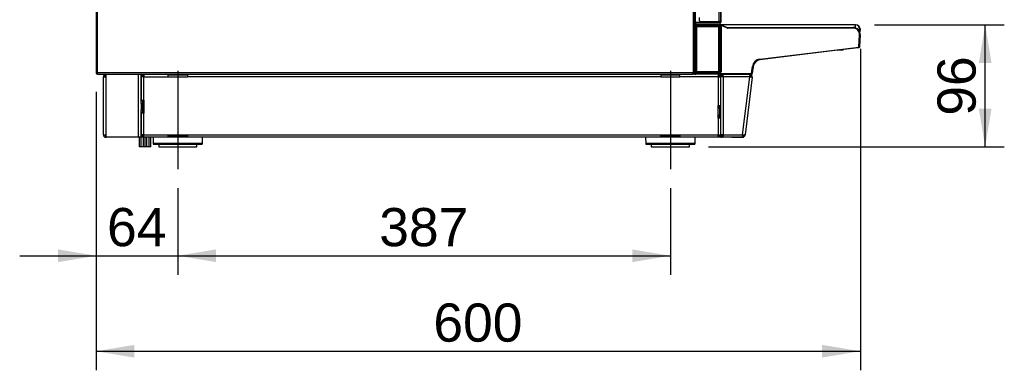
# Model space of a CAD drawing. Header units: millimetres. Extents: x 14 to 274, y 0 to 191.
# Tile 31 of 59: x 96 to 174, y 109 to 136. Entities that reach past the tile are written whole.
import ezdxf
from ezdxf.enums import TextEntityAlignment as Align
from ezdxf.lldxf.tags import DXFTag

# ---------------------------------------------------------------- set-up
doc = ezdxf.new("R2010")
doc.units = ezdxf.units.MM
doc.layers.add('134.136_BW4_CTM-', color=7, linetype='Continuous')
doc.layers.add('Standard', color=7, linetype='Continuous')
doc.styles.add('SEACAD_Arial', font='arial.ttf')
tags = doc.linetypes.add('CENTER2', pattern=[28.575, 19.05, -3.175, 3.175, -3.175]).pattern_tags.tags
tags[10:11] = [DXFTag(74, 4), DXFTag(75, 0), DXFTag(340, '0'), DXFTag(46, 0.0), DXFTag(50, 0.0), DXFTag(44, 0.0), DXFTag(45, 0.0)]
tags[8:9] = [DXFTag(74, 4), DXFTag(75, 0), DXFTag(340, '0'), DXFTag(46, 0.0), DXFTag(50, 0.0), DXFTag(44, 0.0), DXFTag(45, 0.0)]
tags[6:7] = [DXFTag(74, 4), DXFTag(75, 0), DXFTag(340, '0'), DXFTag(46, 0.0), DXFTag(50, 0.0), DXFTag(44, 0.0), DXFTag(45, 0.0)]
tags[4:5] = [DXFTag(74, 4), DXFTag(75, 0), DXFTag(340, '0'), DXFTag(46, 0.0), DXFTag(50, 0.0), DXFTag(44, 0.0), DXFTag(45, 0.0)]
doc.dimstyles.new('ISO', dxfattribs={"dimtxt": 3, "dimasz": 3, "dimexe": 1.5, "dimexo": 1.5, "dimgap": 0.75, "dimtad": 1, "dimlfac": 10, "dimtxsty": 'SEACAD_Arial', "dimblk1": '_SE_FILLED', "dimblk2": '_SE_FILLED', "dimsah": 1, "dimcen": 1.5, "dimazin": 0, "dimtfac": 0.7, "dimtdec": 3, "dimtmove": 0, "dimatfit": 3, "dimfxl": 1, "dimarcsym": 0})

# ---------------------------------------------------------------- blocks, each defined once
blk = doc.blocks.new('SEANNOT_GROUP3')
at = {"layer": 'Standard', "color": 7, "linetype": 'CENTER2'}
blk.add_line((0, 7.718), (0, 0), dxfattribs=at)
blk = doc.blocks.new('SEANNOT_GROUP4')
at = {"layer": 'Standard', "color": 7, "linetype": 'CENTER2'}
blk.add_line((0, 7.718), (0, 0), dxfattribs=at)
blk = doc.blocks.new('SE2')
at = {"layer": '134.136_BW4_CTM-', "color": 7, "linetype": 'Continuous'}
for p, q in [((46.88, 48.18), (46.88, 5.82)), ((47, 5.82), (47, 48.18)), ((48.92, 9.85), (48.92, 48.2)), ((49.02, 48.2), (49.02, 9.85)), ((47.035, 47.66), (47.035, 9.568)), ((0, 31.58), (0, 5.82)), ((0.12, 5.82), (0.12, 31.58)), ((49.062, 12.58), (49.028, 9.919)), ((47.37, 9.9), (47.37, 10.15)), ((47, 9.49), (47.024, 9.49)), ((47.04, 9.288), (47, 9.288)), ((47.006, 9.391), (47.013, 9.448)), ((47.007, 9.445), (47.006, 9.433)), ((47.032, 9.556), (47.017, 9.437)), ((47.017, 9.437), (47.019, 9.439)), ((47.019, 9.439), (47.025, 9.465)), ((47.025, 9.465), (47.036, 9.556)), ((47.025, 9.398), (47.04, 9.398)), ((47.036, 9.556), (47.032, 9.556)), ((47.094, 9.72), (47.035, 9.72)), ((47.035, 9.6), (47.07, 9.6)), ((47.156, 9.55), (47.036, 9.556)), ((47.04, 5.886), (47.04, 9.424)), ((48.052, 9.75), (47.048, 9.75)), ((47.054, 9.431), (47.053, 9.426)), ((47.07, 9.6), (47.076, 9.6)), ((47.078, 9.6), (47.082, 9.6)), ((47.079, 9.6), (47.078, 9.6)), ((47.078, 9.6), (47.078, 9.6)), ((47.082, 9.6), (47.085, 9.6)), ((47.085, 9.6), (47.156, 9.6)), ((47.164, 9.72), (47.094, 9.72)), ((47.156, 9.55), (47.147, 9.475)), ((47.147, 9.475), (49.009, 9.475)), ((47.147, 9.445), (47.147, 9.475)), ((49.009, 9.445), (47.147, 9.445)), ((47.156, 9.55), (47.156, 9.6)), ((47.156, 9.6), (48.97, 9.6)), ((48.97, 9.55), (47.156, 9.55)), ((48.87, 9.428), (47.16, 9.428)), ((47.16, 5.882), (47.16, 9.428)), ((47.164, 9.72), (47.164, 9.75)), ((48.906, 9.72), (47.164, 9.72)), ((48.762, 9.434), (47.267, 9.434)), ((47.267, 9.434), (47.267, 9.428)), ((47.42, 9.85), (48.92, 9.85)), ((48.052, 9.75), (48.052, 9.85)), ((48.852, 9.75), (48.052, 9.75)), ((48.762, 9.428), (48.762, 9.434)), ((48.852, 9.85), (48.852, 9.75)), ((48.852, 9.769), (48.906, 9.769)), ((48.87, 5.882), (48.87, 9.428)), ((48.906, 9.769), (48.907, 9.85)), ((48.906, 9.72), (48.906, 9.769)), ((48.976, 9.72), (48.906, 9.72)), ((49.02, 9.85), (48.92, 9.85)), ((48.97, 9.6), (48.97, 9.55)), ((48.989, 9.546), (49.008, 9.593)), ((49.51, 9.336), (48.989, 9.546)), ((48.99, 5.886), (48.99, 9.424)), ((48.99, 9.406), (49.005, 9.406)), ((49.005, 9.405), (48.99, 9.405)), ((48.99, 9.39), (48.998, 9.398)), ((49.003, 9.403), (49.005, 9.405)), ((49.005, 9.406), (49.009, 9.445)), ((49.005, 9.405), (49.005, 9.406)), ((49.008, 9.593), (49.529, 9.382)), ((49.009, 9.445), (49.009, 9.475)), ((49.035, 9.375), (49.019, 9.359)), ((49.019, 9.359), (49.019, 9.334)), ((49.02, 9.919), (49.028, 9.919)), ((49.02, 9.87), (49.027, 9.87)), ((49.027, 9.87), (49.026, 9.769)), ((49.028, 9.919), (49.027, 9.87)), ((49.24, 9.582), (49.035, 9.582)), ((49.039, 9.414), (49.035, 9.377)), ((49.039, 5.896), (49.039, 9.414)), ((49.039, 9.414), (49.069, 9.414)), ((49.069, 9.414), (49.069, 5.896)), ((49.24, 9.499), (49.24, 9.582)), ((59.59, 9.582), (49.24, 9.582)), ((49.529, 9.382), (49.51, 9.336)), ((49.566, 9.375), (59.421, 9.375)), ((49.566, 9.375), (49.566, 9.325)), ((59.421, 9.325), (49.566, 9.325)), ((59.421, 9.375), (59.421, 9.325)), ((59.59, 9.582), (59.59, 9.348)), ((47, 8.414), (47.04, 8.733)), ((48.995, 9.221), (48.99, 9.232)), ((48.99, 9.221), (48.995, 9.221)), ((48.996, 9.191), (48.99, 9.191)), ((48.99, 9.149), (48.996, 9.149)), ((48.995, 9.119), (48.99, 9.119)), ((48.99, 9.108), (48.995, 9.119)), ((48.996, 9.149), (48.996, 9.191)), ((48.996, 9.191), (49.026, 9.191)), ((48.996, 9.149), (49.026, 9.149)), ((49.007, 9.053), (49.006, 7.853)), ((49.025, 9.089), (49.007, 9.053)), ((49.019, 9.264), (49.025, 9.251)), ((49.026, 9.191), (49.026, 9.149)), ((59.965, 9.207), (59.817, 9.207)), ((59.965, 9.187), (59.835, 9.187)), ((59.87, 7.836), (59.92, 8.799)), ((59.97, 8.796), (59.92, 8.799)), ((59.97, 8.796), (59.92, 7.842)), ((59.965, 9.187), (59.965, 9.207)), ((59.965, 9.204), (59.99, 9.204)), ((59.965, 9.184), (59.99, 9.184)), ((59.99, 9.184), (59.99, 9.204)), ((47, 8.37), (47.024, 8.367)), ((47.006, 8.16), (47.003, 8.16)), ((47.006, 8.16), (47.006, 6.022)), ((47.04, 8.49), (47.024, 8.367)), ((47.024, 8.367), (47.027, 8.366)), ((47.027, 8.366), (47.04, 8.467)), ((47.036, 8.306), (47.04, 8.317)), ((48.995, 7.786), (48.99, 7.797)), ((48.99, 7.786), (48.995, 7.786)), ((48.996, 7.756), (48.99, 7.756)), ((48.996, 7.714), (48.996, 7.756)), ((48.996, 7.756), (49.026, 7.756)), ((49.006, 7.853), (49.025, 7.816)), ((49.026, 7.756), (49.026, 7.714)), ((52.106, 6.882), (59.869, 7.836)), ((59.875, 7.786), (52.112, 6.833)), ((59.817, 7.779), (58.687, 7.64)), ((59.876, 7.786), (59.828, 7.78)), ((59.869, 7.836), (59.919, 7.829)), ((59.875, 7.786), (59.869, 7.836)), ((59.869, 7.836), (59.87, 7.836)), ((59.92, 7.842), (59.87, 7.836)), ((59.876, 7.786), (59.876, 7.786)), ((59.921, 7.842), (59.919, 7.829)), ((59.92, 7.842), (59.919, 7.829)), ((59.919, 7.83), (59.919, 7.829)), ((48.99, 7.714), (48.996, 7.714)), ((48.99, 7.673), (48.995, 7.684)), ((48.995, 7.684), (48.99, 7.684)), ((48.996, 7.714), (49.026, 7.714)), ((49.025, 7.654), (49.006, 7.616)), ((49.006, 7.616), (49.006, 7.333)), ((49.006, 7.333), (49.012, 7.327)), ((49.016, 7.176), (49.021, 6.39)), ((58.172, 7.577), (52.113, 6.833)), ((58.17, 7.577), (58.549, 7.61)), ((47, 6.403), (47.004, 5.75)), ((48.991, 6.38), (48.99, 6.517)), ((48.99, 6.38), (48.991, 6.38)), ((48.991, 6.36), (48.99, 6.36)), ((48.99, 6.351), (48.995, 6.351)), ((48.996, 6.321), (48.99, 6.321)), ((48.99, 6.279), (48.996, 6.279)), ((48.995, 6.249), (48.99, 6.249)), ((48.99, 6.242), (48.992, 6.242)), ((48.992, 6.202), (48.99, 6.202)), ((48.991, 6.36), (48.991, 6.38)), ((48.995, 6.351), (48.991, 6.36)), ((48.992, 6.242), (48.995, 6.249)), ((48.992, 6.202), (48.992, 6.242)), ((48.993, 5.936), (48.992, 6.202)), ((48.996, 6.279), (48.996, 6.321)), ((48.996, 6.321), (49.026, 6.321)), ((48.996, 6.279), (49.026, 6.279)), ((49.021, 6.39), (49.025, 6.381)), ((49.025, 6.219), (49.022, 6.212)), ((49.022, 6.212), (49.023, 5.946)), ((49.026, 6.321), (49.026, 6.279)), ((51.455, 5.75), (51.523, 6.299)), ((51.572, 6.293), (51.505, 5.745)), ((51.573, 6.293), (51.506, 5.745)), ((51.572, 6.293), (51.523, 6.299)), ((51.591, 6.376), (51.572, 6.293)), ((52.112, 6.833), (52.106, 6.882)), ((0, 5.82), (0.12, 5.82)), ((0.11, 5.7), (0.11, 5.803)), ((46.88, 5.82), (0.12, 5.82)), ((0.12, 5.82), (0.12, 5.7)), ((0.13, 5.7), (0.12, 5.7)), ((0.13, 5.7), (46.88, 5.7)), ((0.573, 0.95), (0.573, 5.5)), ((0.573, 5.5), (0.773, 5.5)), ((0.773, 5.65), (0.773, 5.7)), ((0.773, 5.65), (0.773, 5.5)), ((0.773, 5.5), (0.773, 0.95)), ((3.333, 0.75), (3.333, 5.7)), ((3.533, 5.7), (3.533, 3.6)), ((3.533, 5.5), (3.533, 5.65)), ((3.633, 5.65), (3.533, 5.65)), ((3.733, 5.5), (3.533, 5.5)), ((3.533, 3.65), (3.533, 5.5)), ((3.633, 5.7), (3.633, 5.65)), ((3.633, 5.5), (3.633, 5.65)), ((3.643, 5.6), (3.633, 5.6)), ((3.643, 5.6), (3.643, 5.7)), ((3.693, 5.6), (3.643, 5.6)), ((3.693, 5.7), (3.693, 5.6)), ((3.693, 5.6), (3.733, 5.6)), ((3.733, 5.7), (3.733, 5.5)), ((3.733, 5.5), (5.66, 5.5)), ((3.733, 3.65), (3.733, 5.5)), ((5.66, 5.5), (5.66, 5.699)), ((5.66, 5.649), (7.16, 5.649)), ((5.66, 5.5), (7.16, 5.5)), ((7.16, 5.699), (7.16, 5.5)), ((44.33, 5.5), (7.16, 5.5)), ((44.33, 5.699), (44.33, 5.5)), ((44.33, 5.649), (45.83, 5.649)), ((44.33, 5.5), (45.83, 5.5)), ((45.83, 5.5), (45.83, 5.699)), ((48.833, 5.5), (45.83, 5.5)), ((46.88, 5.7), (46.88, 5.82)), ((46.88, 5.82), (47, 5.82)), ((46.88, 5.802), (46.9, 5.802)), ((47, 5.8), (46.88, 5.8)), ((47, 5.7), (46.88, 5.7)), ((46.9, 5.802), (46.9, 5.82)), ((46.9, 5.802), (47, 5.802)), ((47, 5.848), (47.004, 5.848)), ((47, 5.82), (47, 5.802)), ((47, 5.8), (47, 5.7)), ((47, 5.8), (47.004, 5.8)), ((47, 5.7), (47.056, 5.7)), ((47.004, 5.75), (47.007, 5.75)), ((47.006, 6.022), (47.04, 6.022)), ((47.007, 5.75), (47.007, 5.914)), ((47.04, 5.912), (47.013, 5.912)), ((47.016, 5.875), (47.014, 5.877)), ((47.014, 5.877), (47.014, 5.763)), ((47.015, 5.762), (47.014, 5.763)), ((47.014, 5.762), (47.014, 5.75)), ((47.014, 5.762), (47.018, 5.754)), ((47.014, 5.762), (47.014, 5.75)), ((47.014, 5.75), (47.018, 5.75)), ((47.019, 5.754), (47.015, 5.762)), ((47.019, 5.849), (47.016, 5.874)), ((47.018, 5.75), (47.018, 5.754)), ((47.019, 5.754), (47.019, 5.849)), ((47.037, 5.912), (47.04, 5.912)), ((47.037, 5.912), (47.037, 5.906)), ((47.048, 5.884), (47.049, 5.879)), ((47.057, 5.7), (47.056, 5.7)), ((47.057, 5.7), (47.057, 5.7)), ((47.064, 5.7), (47.057, 5.7)), ((47.068, 5.7), (47.064, 5.7)), ((47.138, 5.7), (47.068, 5.7)), ((47.138, 5.749), (47.138, 5.7)), ((47.138, 5.748), (51.455, 5.748)), ((51.455, 5.7), (47.138, 5.7)), ((47.139, 5.865), (47.139, 5.835)), ((47.139, 5.865), (49.009, 5.865)), ((47.139, 5.835), (47.139, 5.75)), ((49.009, 5.835), (47.139, 5.835)), ((47.139, 5.75), (51.455, 5.75)), ((48.87, 5.882), (47.16, 5.882)), ((47.267, 5.882), (47.267, 5.876)), ((48.762, 5.876), (47.267, 5.876)), ((48.762, 5.876), (48.762, 5.882)), ((48.833, 5.7), (48.833, 5.5)), ((48.873, 5.6), (48.833, 5.6)), ((48.833, 5.5), (48.833, 3.25)), ((48.833, 5.5), (49.033, 5.5)), ((48.873, 5.6), (48.873, 5.7)), ((48.923, 5.6), (48.873, 5.6)), ((48.923, 5.7), (48.923, 5.6)), ((48.933, 5.65), (48.933, 5.7)), ((48.933, 5.65), (48.933, 5.5)), ((49.033, 5.65), (48.933, 5.65)), ((48.99, 5.936), (48.993, 5.936)), ((48.993, 5.916), (48.99, 5.916)), ((48.99, 5.905), (49.005, 5.905)), ((49.005, 5.904), (48.99, 5.904)), ((48.993, 5.916), (48.993, 5.936)), ((48.998, 5.912), (48.993, 5.916)), ((49.005, 5.905), (49.003, 5.907)), ((49.005, 5.904), (49.005, 5.905)), ((49.009, 5.865), (49.005, 5.904)), ((49.009, 5.865), (49.009, 5.835)), ((49.01, 5.913), (49.01, 5.908)), ((49.023, 5.946), (49.035, 5.935)), ((49.033, 5.7), (49.033, 5.7)), ((49.033, 5.7), (49.133, 5.7)), ((49.033, 5.5), (49.033, 5.7)), ((49.033, 0.95), (49.033, 5.5)), ((49.233, 5.5), (49.033, 5.5)), ((49.035, 5.933), (49.039, 5.896)), ((49.039, 5.896), (49.069, 5.896)), ((49.133, 5.5), (49.133, 5.7)), ((49.143, 5.7), (49.233, 5.7)), ((49.143, 5.6), (49.143, 5.7)), ((49.143, 5.6), (49.233, 5.6)), ((49.233, 5.7), (51.304, 5.7)), ((49.233, 5.5), (49.233, 5.7)), ((49.233, 5.5), (49.233, 0.95)), ((51.304, 5.5), (49.233, 5.5)), ((50.747, 0.95), (51.304, 5.487)), ((51.504, 5.475), (50.947, 0.939)), ((51.305, 5.7), (51.304, 5.7)), ((51.304, 5.7), (51.304, 5.5)), ((51.305, 5.6), (51.304, 5.6)), ((51.304, 5.5), (51.304, 5.487)), ((51.305, 5.6), (51.305, 5.7)), ((51.376, 5.491), (51.446, 5.483)), ((51.38, 5.566), (51.455, 5.632)), ((51.446, 5.483), (51.504, 5.475)), ((51.455, 5.748), (51.456, 5.75)), ((51.455, 5.748), (51.455, 5.7)), ((51.456, 5.7), (51.455, 5.7)), ((51.505, 5.745), (51.505, 5.744)), ((51.506, 5.745), (51.506, 5.744)), ((3.533, 3.65), (3.733, 3.65)), ((3.533, 3.6), (3.533, 3.65)), ((3.633, 3.6), (3.533, 3.6)), ((3.533, 3.4), (3.533, 3.6)), ((3.533, 3.4), (3.533, 2.9)), ((3.633, 3.4), (3.533, 3.4)), ((3.633, 3.6), (3.633, 3.65)), ((3.633, 3.6), (3.633, 3.4)), ((3.633, 3.4), (3.633, 2.9)), ((3.733, 3.65), (3.733, 2.65)), ((48.833, 3.25), (49.033, 3.25)), ((48.833, 2.25), (48.833, 3.25)), ((48.933, 3.25), (48.933, 3.2)), ((48.933, 3.2), (49.033, 3.2)), ((48.933, 3), (48.933, 3.2)), ((3.533, 2.7), (3.533, 2.9)), ((3.533, 2.9), (3.633, 2.9)), ((3.533, 2.65), (3.533, 2.7)), ((3.633, 2.7), (3.533, 2.7)), ((3.533, 2.7), (3.533, 0.75)), ((3.533, 0.95), (3.533, 2.65)), ((3.733, 2.65), (3.533, 2.65)), ((3.633, 2.9), (3.633, 2.7)), ((3.633, 2.65), (3.633, 2.7)), ((3.733, 0.95), (3.733, 2.65)), ((48.933, 3), (48.933, 2.5)), ((49.033, 3), (48.933, 3)), ((48.933, 2.5), (49.033, 2.5)), ((48.933, 2.3), (48.933, 2.5)), ((48.833, 2.25), (48.833, 0.95)), ((49.033, 2.25), (48.833, 2.25)), ((48.933, 2.3), (48.933, 2.25)), ((48.933, 2.3), (49.033, 2.3)), ((0.573, 0.95), (0.773, 0.95)), ((0.773, 0.95), (0.773, 0.8)), ((0.773, 0.75), (0.773, 0.8)), ((3.733, 0.95), (3.533, 0.95)), ((3.533, 0.8), (3.533, 0.95)), ((3.533, 0.8), (3.633, 0.8)), ((3.633, 0.8), (3.633, 0.95)), ((3.643, 0.8), (3.633, 0.8)), ((3.633, 0.8), (3.633, 0.75)), ((3.643, 0.85), (3.693, 0.85)), ((3.643, 0.75), (3.643, 0.85)), ((3.733, 0.85), (3.693, 0.85)), ((3.693, 0.85), (3.693, 0.75)), ((3.733, 0.95), (5.66, 0.95)), ((3.733, 0.75), (3.733, 0.95)), ((5.66, 0.95), (7.16, 0.95)), ((5.66, 0.75), (5.66, 0.95)), ((7.16, 0.85), (5.66, 0.85)), ((7.16, 0.95), (44.33, 0.95)), ((7.16, 0.95), (7.16, 0.75)), ((44.33, 0.95), (45.83, 0.95)), ((44.33, 0.75), (44.33, 0.95)), ((45.83, 0.85), (44.33, 0.85)), ((45.83, 0.95), (45.83, 0.75)), ((45.83, 0.95), (48.833, 0.95)), ((48.833, 0.75), (48.833, 0.95)), ((48.833, 0.95), (49.033, 0.95)), ((48.873, 0.85), (48.833, 0.85)), ((48.873, 0.85), (48.923, 0.85)), ((48.873, 0.75), (48.873, 0.85)), ((48.923, 0.85), (48.923, 0.75)), ((48.933, 0.95), (48.933, 0.8)), ((48.933, 0.75), (48.933, 0.8)), ((48.933, 0.8), (49.033, 0.8)), ((49.033, 0.75), (49.033, 0.95)), ((49.233, 0.95), (49.033, 0.95)), ((49.133, 0.75), (49.133, 0.95)), ((49.143, 0.75), (49.143, 0.85)), ((49.143, 0.85), (49.233, 0.85)), ((49.233, 0.95), (50.747, 0.95)), ((49.233, 0.95), (49.233, 0.75)), ((50.747, 0.95), (50.747, 0.75)), ((50.813, 0.875), (50.879, 0.8)), ((50.947, 0.939), (50.889, 0.946)), ((50.945, 0.926), (50.947, 0.939)), ((0.823, 0.75), (0.773, 0.75)), ((3.333, 0.75), (0.823, 0.75)), ((3.533, 0.75), (3.333, 0.75)), ((3.38, 0.75), (3.38, 0)), ((3.515, 0), (3.38, 0)), ((3.515, 0.75), (3.515, 0)), ((3.715, 0), (3.515, 0)), ((3.633, 0.75), (3.533, 0.75)), ((3.693, 0.75), (3.643, 0.75)), ((3.693, 0.75), (3.733, 0.75)), ((3.715, 0), (3.715, 0.75)), ((3.733, 0.75), (3.733, 0)), ((5.66, 0.75), (3.733, 0.75)), ((3.933, 0), (3.733, 0)), ((3.933, 0), (3.933, 0.75)), ((3.951, 0.75), (3.951, 0)), ((4.151, 0), (3.951, 0)), ((4.151, 0), (4.151, 0.75)), ((4.286, 0), (4.151, 0)), ((4.286, 0), (4.286, 0.75)), ((4.466, 0.75), (4.475, 0.249)), ((8.345, 0.249), (4.475, 0.249)), ((4.525, 0.2), (8.295, 0.2)), ((4.91, 0.2), (4.91, 0)), ((4.91, 0), (7.91, 0)), ((7.16, 0.75), (5.66, 0.75)), ((44.33, 0.75), (7.16, 0.75)), ((7.91, 0), (7.91, 0.2)), ((8.345, 0.249), (8.354, 0.75)), ((43.136, 0.75), (43.145, 0.249)), ((47.015, 0.249), (43.145, 0.249)), ((43.195, 0.2), (46.965, 0.2)), ((43.58, 0.2), (43.58, 0)), ((43.58, 0), (46.58, 0)), ((45.83, 0.75), (44.33, 0.75)), ((48.833, 0.75), (45.83, 0.75)), ((46.58, 0), (46.58, 0.2)), ((47.015, 0.249), (47.024, 0.75)), ((48.873, 0.75), (48.833, 0.75)), ((48.923, 0.75), (48.873, 0.75)), ((49.033, 0.75), (48.933, 0.75)), ((49.033, 0.75), (49.033, 0.75)), ((49.033, 0.75), (49.133, 0.75)), ((49.233, 0.75), (49.143, 0.75)), ((50.747, 0.75), (49.233, 0.75)), ((49.843, 0.75), (49.843, 0.75)), ((49.914, 0.75), (49.843, 0.75)), ((49.914, 0.75), (50.747, 0.75)), ((49.914, 0.75), (49.914, 0.75)), ((50.747, 0.75), (50.747, 0.75))]:
    blk.add_line(p, q, dxfattribs=at)
for centre, radius, start, end in [((46.985, 9.49), 0.05, 287.45739, 313.16251), ((47.082, 9.55), 0.0505, 89.8089, 154.76382), ((47.092, 9.766), 0.0453, 176.06115, 249.4453), ((47.094, 9.77), 0.05, 203.55818, 211.04016), ((47.094, 9.77), 0.05, 248.20323, 270), ((47.42, 9.9), 0.05, 180, 270), ((48.962, 11.637), 1.868, 268.26422, 271.94411), ((48.97, 9.5), 0.1, 68, 90), ((48.97, 9.5), 0.05, 68, 90), ((48.976, 9.77), 0.05, 270, 291.84036), ((48.989, 9.359), 0.03, 0.01745, 89.98255), ((48.978, 9.766), 0.0453, 290.61708, 4.17488), ((49.005, 9.375), 0.03, 0.01745, 89.98255), ((48.981, 9.767), 0.0445, 325.84107, 338.77845), ((48.976, 9.77), 0.05, 329.07991, 359.25), ((36.63, 9.341), 12.389, 359.64177, 359.9688), ((49.566, 9.475), 0.15, 248, 270), ((49.566, 9.475), 0.1, 248, 270), ((59.421, 8.825), 0.55, 357, 90), ((59.421, 8.825), 0.5, 357, 90), ((59.59, 9.207), 0.375, 0, 90), ((59.615, 9.204), 0.375, 0, 85.63665), ((48.978, 8.437), 0.616, 87.25937, 91.90748), ((48.512, 9.19), 0.484, 0.15588, 3.7058), ((48.512, 9.15), 0.484, 356.2942, 359.84412), ((48.082, 9.205), 0.945, 359.14685, 2.78455), ((48.082, 9.135), 0.945, 357.21545, 0.85315), ((59.59, 9.187), 0.375, 335.57941, 0), ((59.615, 9.184), 0.375, 330.68735, 0), ((59.869, 7.836), 0.05, 277, 353), ((59.869, 7.836), 0.05, 277, 353), ((48.97, 6.919), 0.415, 84.95162, 91.85393), ((48.976, 7.333), 0.03, 296.79925, 359.98255), ((48.982, 7.327), 0.03, 285.13591, 359.98255), ((47.045, 7.204), 1.971, 359.20098, 3.60265), ((58.502, 8.158), 0.55, 275, 290.30512), ((48.512, 6.32), 0.484, 0.15588, 3.7058), ((48.512, 6.28), 0.484, 356.2942, 359.84412), ((48.082, 6.335), 0.945, 359.14685, 2.78455), ((48.082, 6.265), 0.945, 357.21545, 0.85315), ((52.188, 6.217), 0.67, 97, 173), ((52.188, 6.217), 0.62, 97, 173), ((0.12, 5.82), 0.12, 180, 265.21981), ((0.12, 5.82), 0.02, 180, 240), ((0.12, 5.82), 0.02, 240, 270), ((0.12, 5.82), 0.12, 265.21981, 270), ((0.13, 5.82), 0.12, 265.21981, 270), ((0.773, 5.5), 0.2, 90, 180), ((0.773, 5.5), 0.1, 90, 180), ((0.823, 5.65), 0.05, 90, 180), ((47.046, 5.875), 0.03, 101.52601, 179.98255), ((48.993, 5.946), 0.03, 270.01745, 359.98255), ((48.996, 5.971), 0.0598, 271.97408, 283.15238), ((49.005, 5.935), 0.03, 270.01745, 359.98255), ((49.5, 5.55), 0.15, 87.05829, 90), ((51.272, 6.669), 1.182, 271.53912, 275.02247), ((51.526, 10.24), 4.758, 267.32713, 269.03708), ((51.305, 5.5), 0.2, 41.50005, 89.99995), ((51.305, 5.5), 0.1, 41.5, 90), ((51.305, 5.5), 0.1, 353, 41.5), ((51.455, 5.75), 0.05, 270, 353), ((51.305, 5.5), 0.2, 353, 41.5), ((51.456, 5.75), 0.05, 270, 353), ((0.773, 0.95), 0.2, 180, 270), ((0.773, 0.95), 0.1, 180, 270), ((0.823, 0.8), 0.05, 180, 270), ((50.969, 5.703), 4.758, 267.32713, 269.03708), ((50.746, 0.951), 0.101, 270.18587, 311.31413), ((50.747, 0.95), 0.2, 270.00004, 311.49999), ((50.747, 0.95), 0.1, 311.5, 353), ((50.747, 0.95), 0.2, 311.5, 353), ((4.525, 0.25), 0.05, 181, 270), ((8.295, 0.25), 0.05, 270, 359), ((43.195, 0.25), 0.05, 181, 270), ((46.965, 0.25), 0.05, 270, 359)]:
    blk.add_arc(centre, radius, start, end, dxfattribs=at)
for centre, major_axis, ratio, start_param, end_param in [((46.993, 9.344), (0.0125, 0.1), 0.021654, -1.20148, -0.478768), ((46.956, 9.439), (0.0498, -0.0041), 0.934044, 5.869186, 6.240626), ((46.994, 9.288), (-0.014, -0.11), 0.015084, 3.503956, 4.14598), ((47.047, 9.433), (0.0142, 0.0265), 0.998898, 1.939682, 3.387563), ((47.049, 9.436), (0.0293, -0.0064), 0.987107, 3.236673, 4.615673), ((47.049, 9.435), (0.0212, -0.0212), 0.999695, 3.804962, 5.196582), ((47.027, 9.509), (-0.0086, -0.07), 0.015084, 0.019306, 0.158932), ((47.054, 9.461), (0.0293, -0.0064), 0.987107, 3.236673, 4.925726), ((47.145, 9.461), (-0.12, 0.003), 0.11866, 4.701304, 6.256904), ((47.057, 9.397), (-0.0504, 0), 0.017326, -1.213035, -0.863653), ((47.082, 9.55), (-0.039, -0.0314), 0.999451, 5.17059, 5.482996), ((47.076, 9.55), (-0.0373, -0.0336), 0.994107, 3.973577, 4.943716), ((47.07, 9.55), (0, 0.05), 0.999883, 0, 0.786956), ((47.085, 9.55), (0, 0.05), 0.999883, 0, 1.448633), ((47.16, 9.424), (-0.12, 0), 0.031711, 4.712389, 6.283185), ((47.145, 9.431), (0.0907, 0.0003), 0.157144, 1.551007, 3.106607), ((47.267, 9.418), (-0.1, 0), 0.158384, 4.712389, 5.58165), ((48.762, 9.418), (0.1, 0), 0.158384, 0.701535, 1.570796), ((48.87, 9.424), (-0.12, 0), 0.031711, 3.141593, 4.712389), ((48.989, 9.359), (0.03, 0), 0.035033, 0.017464, 1.570818), ((48.989, 9.334), (0.03, 0), 0.035033, 0.017464, 1.570818), ((48.979, 9.403), (0.0302, 0), 0.017346, 0.685003, 1.22568), ((48.959, 9.399), (0.0504, 0), 0.017325, -0.923561, -0.690811), ((49.005, 9.377), (0.0298, -0.0033), 0.987542, 0.111137, 1.679204), ((49.009, 9.414), (-0.0067, -0.0604), 0.987542, 1.681934, 3.25), ((49.009, 9.414), (-0.0034, -0.0309), 0.963679, 1.681934, 3.25), ((49.006, 9.376), (0.0028, 0.0451), 0.054129, -1.090828, -0.961525), ((49.035, 9.505), (0, -0.13), 0.017455, 0.017453, 0.15708), ((48.989, 9.264), (-0.03, 0.0002), 0.342462, 3.160169, 4.686987), ((48.989, 9.264), (-0.0268, -0.0134), 0.999239, 1.13516, 2.677762), ((48.977, 9.053), (0.0268, -0.0134), 0.999239, 0.46383, 1.605408), ((48.995, 9.251), (-0.0268, -0.0134), 0.999239, 1.107575, 2.677762), ((48.995, 9.089), (-0.0268, 0.0134), 0.999239, 3.605423, 5.17561), ((47.054, 8.363), (0.0598, -0.0051), 0.99939, 3.673091, 4.493126), ((46.976, 8.16), (0.03, 0), 0.999848, 0, 0.628833), ((46.973, 8.16), (0, 0.03), 0.999848, 4.712389, 5.168712), ((46.973, 8.16), (0.03, 0), 0.008378, 0.017454, 0.456635), ((46.993, 5.528), (0.005, 7.357), 0.001258, -1.348301, -1.204905), ((47.054, 8.363), (0.0299, -0.0026), 0.998171, 3.102799, 4.493126), ((47.057, 8.363), (-0.0025, -0.0299), 0.99939, 4.673024, 5.751073), ((47.057, 8.363), (-0.0298, 0.0037), 0.034637, 5.33829, 6.248258), ((48.957, 7.853), (-0.05, 0), 0.034979, 3.159048, 3.986321), ((48.977, 7.853), (-0.0268, -0.0134), 0.999239, 1.563257, 2.677762), ((48.995, 7.816), (-0.0268, -0.0134), 0.999239, 1.107575, 2.677762), ((48.995, 7.756), (0, 0.03), 0.03491, 4.712389, 6.248279), ((49.025, 7.756), (0, 0.06), 0.017455, 4.712389, 6.248279), ((46.973, 7.151), (0.03, 0), 0.019683, 0.017457, 0.437419), ((46.994, 7.161), (0, -0.517), 0.017452, 0.757485, 1.551109), ((48.976, 7.616), (-0.0268, 0.0134), 0.999239, 3.605423, 4.714531), ((48.956, 7.616), (0.05, 0), 0.007026, 0.017462, 0.840829), ((48.986, 7.176), (-0.03, -0.0002), 0.342014, 1.706489, 3.123019), ((48.995, 7.714), (0, -0.03), 0.03491, 0.034907, 1.570796), ((48.995, 7.654), (-0.0268, 0.0134), 0.999239, 3.605423, 5.17561), ((49.025, 7.714), (0, 0.06), 0.017455, 3.176499, 4.712389), ((48.991, 6.39), (-0.0268, -0.0134), 0.999239, 1.107575, 2.677762), ((48.991, 6.39), (-0.03, -0.0002), 0.342014, 1.568623, 3.123019), ((48.992, 6.212), (-0.0268, 0.0134), 0.999239, 3.605423, 5.17561), ((48.992, 6.212), (-0.03, -0.0002), 0.342014, 1.568623, 3.123019), ((48.995, 6.381), (-0.0268, -0.0134), 0.999239, 1.107575, 2.677762), ((48.995, 6.219), (-0.0268, 0.0134), 0.999239, 3.605423, 5.17561), ((47.054, 5.75), (0, -0.05), 0.999848, 4.712389, 6.283185), ((47.008, 6.022), (0, -0.11), 0.017455, 4.712389, 6.10564), ((47.037, 5.75), (0.03, 0), 0.035033, 3.159057, 3.811765), ((47.057, 5.75), (0.0331, 0.0375), 0.999753, 2.294242, 3.865038), ((47.037, 5.912), (0.03, 0), 0.017455, 3.788453, 4.7124), ((47.044, 5.877), (0.0142, -0.0265), 0.998898, 2.877917, 4.221321), ((47.044, 5.762), (0.03, 0), 0.034985, 2.900157, 3.159078), ((47.064, 5.75), (-0.0331, 0.0375), 0.999753, 0.847351, 2.418147), ((47.046, 5.874), (0.0298, 0.0033), 0.987542, 1.669086, 3.030455), ((47.016, 5.805), (0, 0.07), 0.017455, -0.15708, -0.017453), ((47.138, 5.754), (-0.12, 0), 0.034899, 0.017443, 1.570792), ((47.138, 5.75), (-0.12, 0), 0.014597, 0.017459, 1.570815), ((47.068, 5.75), (0, -0.05), 0.999848, 4.712389, 6.283185), ((47.049, 5.849), (0.0298, 0.0033), 0.987542, 1.462389, 3.030455), ((47.139, 5.849), (-0.12, 0), 0.118788, 0.017453, 1.570796), ((47.139, 5.754), (-0.12, 0), 0.034921, 0.017453, 1.562468), ((47.16, 5.886), (0.12, 0), 0.031711, 3.141593, 4.712389), ((47.139, 5.879), (-0.09, 0), 0.158384, 0.017453, 1.570796), ((47.267, 5.892), (-0.1, 0), 0.158384, 0.701535, 1.570796), ((48.762, 5.892), (0.1, 0), 0.158384, 4.712389, 5.58165), ((48.87, 5.886), (0.12, 0), 0.031711, 4.712389, 6.283185), ((48.96, 5.911), (0.05, 0), 0.017455, 0.693522, 0.927295), ((48.96, 5.908), (0.05, 0), 0.017476, -0.927295, -0.537665), ((48.993, 5.946), (-0.03, -0.0002), 0.342014, 1.568623, 3.123019), ((49.005, 5.933), (-0.0298, -0.0033), 0.987542, 1.462389, 3.030455), ((49.009, 5.896), (-0.0034, 0.0309), 0.963679, 3.033185, 4.601252), ((49.009, 5.896), (-0.0067, 0.0604), 0.987542, 3.033185, 4.601252), ((49.035, 5.805), (0, 0.13), 0.017455, -0.15708, -0.017453), ((51.455, 5.751), (-0.0496, 0.0061), 0.017391, 1.572915, 3.141593), ((51.455, 5.75), (-0.0496, 0.0061), 0.034772, 1.575066, 3.141593), ((51.456, 5.75), (-0.0496, 0.0061), 0.034772, 2.994854, 3.141593)]:
    blk.add_ellipse(centre, major_axis=major_axis, ratio=ratio, start_param=start_param, end_param=end_param, dxfattribs=at)
for points, knots in [([(47.005, 9.433), (47.005, 9.431), (47.005, 9.427), (47.003, 9.422), (47.001, 9.419)], [0, 0, 0, 0, 0.322083, 1, 1, 1, 1]), ([(49.009, 9.397), (49.009, 9.397), (49.008, 9.397), (49.005, 9.398), (49.002, 9.399), (48.998, 9.398)], [0, 0, 0, 0, 0.5, 0.5, 1, 1, 1, 1])]:
    blk.add_open_spline(points, degree=3, knots=knots, dxfattribs=at)
for points in [[(47.025, 9.398), (47.014, 9.398), (47.007, 9.396), (47.006, 9.391)], [(58.549, 7.61), (58.547, 7.61), (58.545, 7.613), (58.544, 7.619)]]:
    blk.add_open_spline(points, degree=3, dxfattribs=at)
blk = doc.blocks.new('DMBLK13')
at = {"layer": 'Standard', "linetype": 'Continuous'}
for points in [[(99.326, 117.272), (102.326, 117.772), (99.326, 118.272)], [(111.736, 117.272), (111.736, 118.272), (108.736, 117.772)]]:
    blk.add_hatch(color=7, dxfattribs=at).paths.add_polyline_path(points)
at = {"layer": 'Standard', "color": 7, "linetype": 'Continuous'}
for p, q in [((102.326, 130.654), (102.326, 116.272)), ((108.736, 123.083), (108.736, 116.272)), ((96.326, 117.772), (114.736, 117.772))]:
    blk.add_line(p, q, dxfattribs=at)
at = {"layer": 'Standard', "color": 7, "linetype": 'Continuous', "style": 'SEACAD_Arial'}
blk.add_text('64', height=3, dxfattribs=at).set_placement((103.183, 121.522), align=Align.TOP_LEFT)
blk = doc.blocks.new('_SE_FILLED')
at = {"color": 0}
blk.add_line((0, 0), (-1, 0), dxfattribs=at)
blk.add_solid([(0, 0), (-1, -0.1665), (-1, 0.1665), (0, 0)], dxfattribs=at)
blk = doc.blocks.new('DMBLK14')
at = {"layer": 'Standard', "linetype": 'Continuous'}
for points in [[(111.736, 117.272), (111.736, 118.272), (108.736, 117.772)], [(144.406, 117.272), (147.406, 117.772), (144.406, 118.272)]]:
    blk.add_hatch(color=7, dxfattribs=at).paths.add_polyline_path(points)
at = {"layer": 'Standard', "color": 7, "linetype": 'Continuous'}
for p, q in [((108.736, 123.083), (108.736, 116.272)), ((147.406, 123.083), (147.406, 116.272)), ((108.736, 117.772), (147.406, 117.772))]:
    blk.add_line(p, q, dxfattribs=at)
at = {"layer": 'Standard', "color": 7, "linetype": 'Continuous', "style": 'SEACAD_Arial'}
blk.add_text('387', height=3, dxfattribs=at).set_placement((124.55, 121.522), align=Align.TOP_LEFT)
blk = doc.blocks.new('DMBLK15')
at = {"layer": 'Standard', "linetype": 'Continuous'}
for points in [[(172.618, 132.916), (172.118, 135.916), (171.618, 132.916)], [(172.618, 129.334), (171.618, 129.334), (172.118, 126.334)]]:
    blk.add_hatch(color=7, dxfattribs=at).paths.add_polyline_path(points)
at = {"layer": 'Standard', "color": 7, "linetype": 'Continuous'}
for p, q in [((163.416, 135.916), (173.618, 135.916)), ((172.118, 126.334), (172.118, 135.916)), ((150.406, 126.334), (173.618, 126.334))]:
    blk.add_line(p, q, dxfattribs=at)
at = {"layer": 'Standard', "color": 7, "linetype": 'Continuous', "style": 'SEACAD_Arial'}
blk.add_text('96', height=3, rotation=90, dxfattribs=at).set_placement((168.368, 128.777), align=Align.TOP_LEFT)
blk = doc.blocks.new('DMBLK16')
at = {"layer": 'Standard', "linetype": 'Continuous'}
for points in [[(105.326, 109.772), (105.326, 110.772), (102.326, 110.272)], [(159.317, 109.772), (162.317, 110.272), (159.317, 110.772)]]:
    blk.add_hatch(color=7, dxfattribs=at).paths.add_polyline_path(points)
at = {"layer": 'Standard', "color": 7, "linetype": 'Continuous'}
for p, q in [((162.317, 134.018), (162.317, 108.772)), ((102.326, 130.654), (102.326, 108.772)), ((102.326, 110.272), (162.317, 110.272))]:
    blk.add_line(p, q, dxfattribs=at)
at = {"layer": 'Standard', "color": 7, "linetype": 'Continuous', "style": 'SEACAD_Arial'}
blk.add_text('600', height=3, dxfattribs=at).set_placement((128.8, 114.022), align=Align.TOP_LEFT)

msp = doc.modelspace()

# ---------------------------------------------------------------- block references
at = {"layer": 'Standard', "color": 7}
for name, p in [('SE2', (102.3263, 126.334)), ('SEANNOT_GROUP3', (108.7363, 124.5832)), ('SEANNOT_GROUP4', (147.4063, 124.5832))]:
    msp.add_blockref(name, p, dxfattribs=at)

# ---------------------------------------------------------------- dimensions: what is measured, and where the dimension line sits
at = {"layer": 'Standard', "color": 7, "linetype": 'Continuous'}
for base, p2, picture, middle in [((162.3165, 110.2725), (162.3165, 135.5178), 'DMBLK16', (132.3214, 110.2725)), ((108.7363, 117.7725), (108.7363, 124.5832), 'DMBLK13', (105.5313, 117.7725))]:
    dim = msp.add_linear_dim(base=base, p1=(102.3263, 132.154), p2=p2, text='\\A1;<>', dimstyle='ISO', override={"dimdec": 0}, dxfattribs=at)
    dim.commit()
    dim.dimension.update_dxf_attribs({"geometry": picture, "text_midpoint": middle, "dimtype": 160})
for base, p1, p2, angle, picture, middle, dimtype in [((172.1179, 135.9156), (148.9063, 126.334), (161.916, 135.9156), 90, 'DMBLK15', (172.1179, 131.1248), 160), ((108.7363, 117.7725), (108.7363, 124.5832), (147.4063, 124.5832), 0, 'DMBLK14', (128.0713, 117.7725), 161)]:
    dim = msp.add_linear_dim(base=base, p1=p1, p2=p2, angle=angle, text='\\A1;<>', dimstyle='ISO', override={"dimdec": 0}, dxfattribs=at)
    dim.commit()
    dim.dimension.update_dxf_attribs({"geometry": picture, "text_midpoint": middle, "dimtype": dimtype})

doc.saveas('drawing.dxf')
